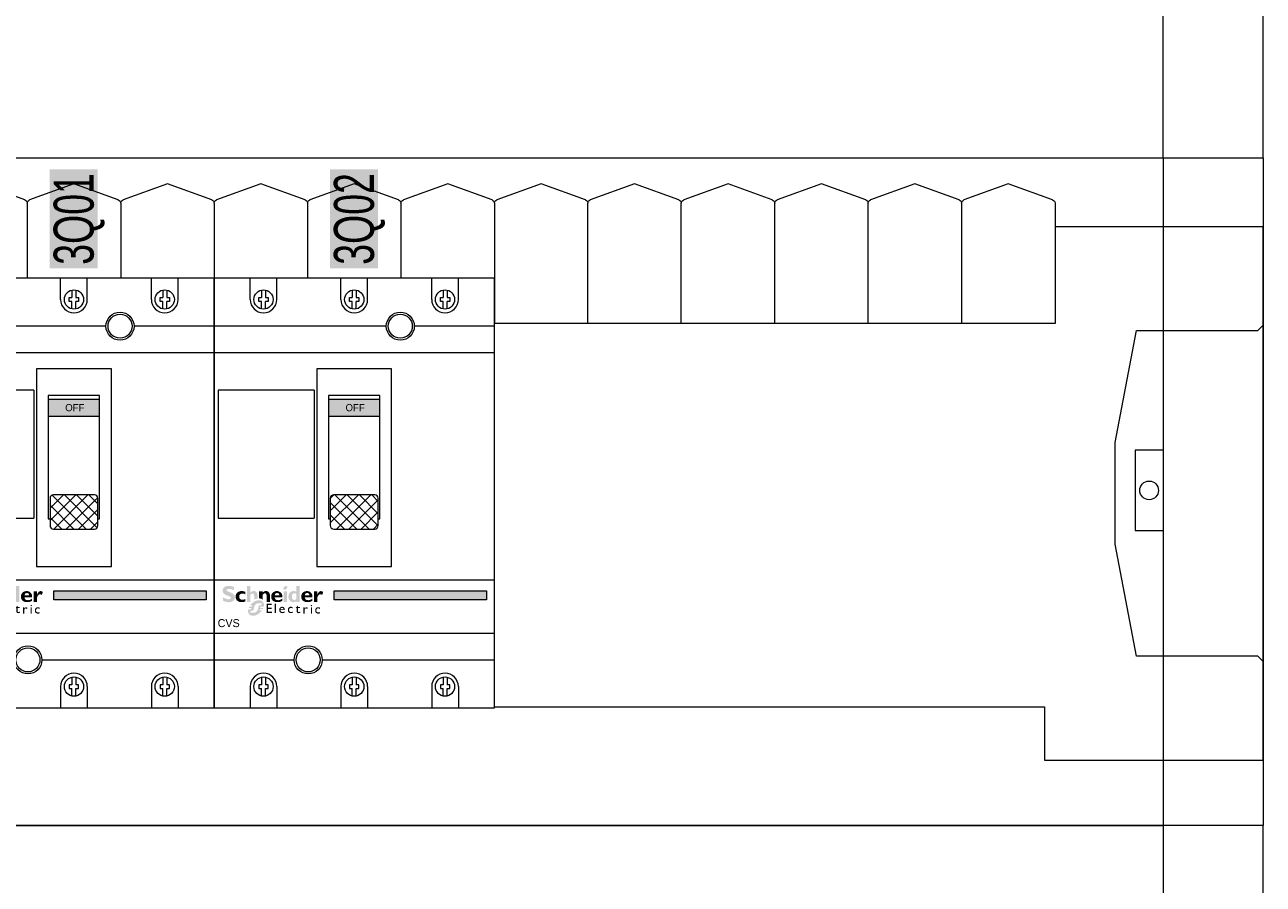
# Model space of a CAD drawing. Header units: millimetres. Extents: x -31 to 6803, y 0 to 664.
# Tile 95 of 118: x 1368 to 1401, y 187 to 209. Entities that reach past the tile are written whole.
import ezdxf
from ezdxf.enums import TextEntityAlignment as Align

# ---------------------------------------------------------------- set-up
doc = ezdxf.new("R2010")
doc.units = ezdxf.units.MM
for name, color, linetype, lineweight in [('2DE_OBJ_Schneider-Devices', 7, 'Continuous', 25), ('2DE_OBJ_Schneider-Front_Plates', 7, 'Continuous', 0), ('2DE_OBJ_Schneider-Logo', 112, 'Continuous', 0), ('2DE_OBJ_Schneider-Mounting_Plates', 7, 'Continuous', 25), ('2DE_OBJ_Schneider-TAG', 112, 'Continuous', 0)]:
    doc.layers.add(name, color=color, linetype=linetype, lineweight=lineweight)
doc.layers.add('2DE_OBJ_Schneider-Micrologic', color=7, linetype='Continuous', lineweight=0, plot=False)
doc.layers.add('CP_WIPEOUT', color=255, linetype='Continuous')
doc.styles.add('CP_ATTR', font='arial.ttf')

# ---------------------------------------------------------------- blocks, each defined once
blk = doc.blocks.new('2d_pl_nsx250_650_7mp_se32_zswz1de')
at = {"lineweight": 0}
for p, q in [((111.1, -15.71), (94.5, -9.71)), ((129.5, -9.71), (112.9, -15.71)), ((146.1, -15.71), (129.5, -9.71)), ((164.5, -9.71), (147.9, -15.71)), ((181.1, -15.71), (164.5, -9.71)), ((199.5, -9.71), (182.9, -15.71)), ((216.1, -15.71), (199.5, -9.71)), ((234.5, -9.71), (217.9, -15.71)), ((251.1, -15.71), (234.5, -9.71)), ((269.5, -9.71), (252.9, -15.71)), ((286.1, -15.71), (269.5, -9.71)), ((304.5, -9.71), (287.9, -15.71)), ((321.1, -15.71), (304.5, -9.71)), ((339.5, -9.71), (322.9, -15.71)), ((356.1, -15.71), (339.5, -9.71)), ((374.5, -9.71), (357.9, -15.71)), ((391.1, -15.71), (374.5, -9.71)), ((409.5, -9.71), (392.9, -15.71)), ((426.1, -15.71), (409.5, -9.71)), ((444.5, -9.71), (427.9, -15.71)), ((461.1, -15.71), (444.5, -9.71)), ((479.5, -9.71), (462.9, -15.71)), ((496.1, -15.71), (479.5, -9.71)), ((112, -16.87), (112, -62)), ((147, -16.87), (147, -62)), ((182, -16.87), (182, -62)), ((217, -16.87), (217, -62)), ((252, -16.87), (252, -62)), ((287, -16.87), (287, -62)), ((322, -62), (322, -16.87)), ((357, -62), (357, -16.87)), ((392, -62), (392, -16.87)), ((427, -62), (427, -16.87)), ((462, -16.87), (462, -62)), ((497, -16.87), (497, -62)), ((497, -62), (77, -62)), ((78.06, -205.61), (493, -205.61))]:
    blk.add_line(p, q, dxfattribs=at)
at = {"color": 0, "linetype": 'Continuous', "lineweight": 0}
for p, q in [((497, -25.61), (575, -25.61)), ((575, -225.61), (575, -25.61)), ((519.5, -106.61), (527.5, -64.61)), ((527.5, -64.61), (573, -64.61)), ((573, -64.61), (575, -62.61)), ((519.5, -144.61), (519.5, -106.61)), ((527.5, -186.61), (519.5, -144.61)), ((573, -186.61), (527.5, -186.61)), ((575, -188.61), (573, -186.61)), ((493, -205.61), (493, -225.61)), ((493, -225.61), (575, -225.61))]:
    blk.add_line(p, q, dxfattribs=at)
at = {"color": 7, "lineweight": 0}
blk.add_lwpolyline([(0, -250), (0, 0), (575, 0), (575, -250)], dxfattribs=at)
at = {"lineweight": 0, "extrusion": (0, 2e-16, -1)}
for centre, start, end in [((-110.8, -16.87), 104.3339, 180), ((-113.2, -16.87), 0, 75.6661), ((-145.8, -16.87), 104.3339, 180), ((-148.2, -16.87), 0, 75.6661), ((-180.8, -16.87), 104.3339, 180), ((-183.2, -16.87), 0, 75.6661), ((-215.8, -16.87), 104.3339, 180), ((-218.2, -16.87), 0, 75.6661), ((-250.8, -16.87), 104.3339, 180), ((-253.2, -16.87), 0, 75.6661), ((-285.8, -16.87), 104.3339, 180), ((-288.2, -16.87), 0, 75.6661), ((-320.8, -16.87), 104.3339, 180), ((-323.2, -16.87), 0, 75.6661), ((-355.8, -16.87), 104.3339, 180), ((-358.2, -16.87), 0, 75.6661), ((-390.8, -16.87), 104.3339, 180), ((-393.2, -16.87), 0, 75.6661), ((-425.8, -16.87), 104.3339, 180), ((-428.2, -16.87), 0, 75.6661), ((-460.8, -16.87), 104.3339, 180), ((-463.2, -16.87), 0, 75.6661), ((-495.8, -16.87), 104.3339, 180)]:
    blk.add_arc(centre, 1.2, start, end, dxfattribs=at)
at = {"layer": '2DE_OBJ_Schneider-Front_Plates', "color": 7, "lineweight": 0}
for points in [[(37.5, 0), (537.5, 0)], [(537.5, 0), (537.5, -250)], [(575, -250), (0, -250)]]:
    blk.add_lwpolyline(points, dxfattribs=at)
at = {"layer": '2DE_OBJ_Schneider-Front_Plates', "lineweight": 0}
blk.add_lwpolyline([(537.5, -109.5), (527, -109.5), (527, -139.5), (537.5, -139.5)], dxfattribs=at)
at = {"layer": '2DE_OBJ_Schneider-Front_Plates', "color": 7, "lineweight": 0}
blk.add_circle((532.25, -124.5), 3.5, dxfattribs=at)
at = {"lineweight": 0, "style": 'CP_ATTR', "flags": 9}
for tag, p in [('MARK3', (0, 0.01)), ('FUNCTION', (0, 0.01)), ('CHARACTER', (0, 0.01)), ('PRODUCER', (0, 0.01)), ('ORDER-NO', (0, 0.01)), ('PRODUCT-TYPE', (0, 0.01)), ('ARTICLE', (0, 0.01)), ('NAME', (0, 0.01)), ('OTHER', (0, 0)), ('LINK', (0, 0)), ('IP', (0, 0)), ('NUMBER_OF_POLES', (0, 0)), ('POWER_LOSSES', (0, 0)), ('POWER', (0, 0)), ('VOLTAGE', (0, 0)), ('CURRENT', (0.01, 0.01)), ('MARK2', (0.01, 0.01)), ('GROUP', (0.01, 0)), ('NUMBER', (0.01, 0)), ('TEXT_01', (0.01, 0))]:
    blk.add_attdef(tag, text='', height=0.0005, dxfattribs=at).set_placement(p, align=Align.MIDDLE_LEFT)
at = {"linetype": 'ByBlock', "lineweight": 0, "style": 'CP_ATTR', "flags": 9}
blk.add_attdef('WEIGHT', text='', height=0.0005, dxfattribs=at).set_placement((0, 0), align=Align.MIDDLE_LEFT)
blk = doc.blocks.new('2d_prismap_plytcz_650_2m_se64_zsswvm1')
at = {"lineweight": 0}
for p, q in [((575, 0), (537.5, 0)), ((575, -100), (575, 0))]:
    blk.add_line(p, q, dxfattribs=at)
at = {"layer": '2DE_OBJ_Schneider-Front_Plates', "lineweight": 0}
for p, q in [((37.5, 0), (537.5, 0)), ((537.5, 0), (537.5, -100))]:
    blk.add_line(p, q, dxfattribs=at)
at = {"lineweight": 0, "style": 'CP_ATTR', "flags": 9}
for tag, p in [('MARK3', (0, 0.01)), ('FUNCTION', (0, 0.01)), ('CHARACTER', (0, 0.01)), ('PRODUCER', (0, 0.01)), ('ORDER-NO', (0, 0.01)), ('PRODUCT-TYPE', (0, 0.01)), ('ARTICLE', (0, 0.01)), ('NAME', (0, 0.01)), ('OTHER', (0, 0)), ('LINK', (0, 0)), ('IP', (0, 0)), ('NUMBER_OF_POLES', (0, 0)), ('POWER_LOSSES', (0, 0)), ('POWER', (0, 0)), ('VOLTAGE', (0, 0)), ('CURRENT', (0.01, 0.01)), ('MARK2', (0.01, 0.01)), ('GROUP', (0.01, 0)), ('NUMBER', (0.01, 0)), ('TEXT_01', (0.01, 0))]:
    blk.add_attdef(tag, text='', height=0.0005, dxfattribs=at).set_placement(p, align=Align.MIDDLE_LEFT)
at = {"linetype": 'ByBlock', "lineweight": 0, "style": 'CP_ATTR', "flags": 9}
blk.add_attdef('WEIGHT', text='', height=0.0005, dxfattribs=at).set_placement((0, 0), align=Align.MIDDLE_LEFT)
blk = doc.blocks.new('2d_prismap_din_650mm_4m_se38_ftw522e')
at = {"lineweight": 0}
for p, q in [((575, -200), (575, 0)), ((0, -200), (575, -200))]:
    blk.add_line(p, q, dxfattribs=at)
at = {"layer": '2DE_OBJ_Schneider-Front_Plates', "lineweight": 0}
blk.add_lwpolyline([(537.5, 0), (37.5, 0), (37.5, -200), (537.5, -200)], close=True, dxfattribs=at)
at = {"lineweight": 0, "style": 'CP_ATTR', "flags": 9}
for tag, p in [('MARK3', (0, 0.01)), ('FUNCTION', (0, 0.01)), ('CHARACTER', (0, 0.01)), ('PRODUCER', (0, 0.01)), ('ORDER-NO', (0, 0.01)), ('PRODUCT-TYPE', (0, 0.01)), ('ARTICLE', (0, 0.01)), ('NAME', (0, 0.01)), ('OTHER', (0, 0)), ('LINK', (0, 0)), ('IP', (0, 0)), ('NUMBER_OF_POLES', (0, 0)), ('POWER_LOSSES', (0, 0)), ('POWER', (0, 0)), ('VOLTAGE', (0, 0)), ('CURRENT', (0.01, 0.01)), ('MARK2', (0.01, 0.01)), ('GROUP', (0.01, 0)), ('NUMBER', (0.01, 0)), ('TEXT_01', (0.01, 0))]:
    blk.add_attdef(tag, text='', height=0.0005, dxfattribs=at).set_placement(p, align=Align.MIDDLE_LEFT)
at = {"linetype": 'ByBlock', "lineweight": 0, "style": 'CP_ATTR', "flags": 9}
blk.add_attdef('WEIGHT', text='', height=0.0005, dxfattribs=at).set_placement((0, 0), align=Align.MIDDLE_LEFT)
blk = doc.blocks.new('Logo Schneider_2009')
for points in [[(1.62, 8.12), (1.87, 8.01), (2.17, 7.9), (2.51, 7.77), (2.73, 7.68), (2.98, 7.54), (3.16, 7.4), (3.26, 7.26), (3.3, 7.1), (3.29, 7.04), (3.24, 6.86), (3.13, 6.73), (2.95, 6.63), (2.72, 6.57), (2.41, 6.55), (2.37, 6.55), (2.18, 6.56), (1.97, 6.59), (1.76, 6.64), (1.55, 6.71), (1.32, 6.79), (1.09, 6.9), (0.85, 7.02), (0.61, 7.16), (0.36, 7.32), (0.36, 6.02), (0.45, 5.97), (0.69, 5.86), (0.93, 5.76), (1.16, 5.67), (1.4, 5.6), (1.63, 5.54), (1.86, 5.49), (2.08, 5.46), (2.31, 5.44), (2.53, 5.43), (2.63, 5.43), (2.89, 5.45), (3.15, 5.48), (3.38, 5.53), (3.61, 5.6), (3.82, 5.69), (4.02, 5.8), (4.2, 5.92), (4.3, 6), (4.47, 6.17), (4.6, 6.35), (4.71, 6.55), (4.79, 6.77), (4.83, 7.01), (4.85, 7.26), (4.84, 7.35), (4.82, 7.58), (4.76, 7.8), (4.68, 8.01), (4.56, 8.2), (4.42, 8.38), (4.25, 8.55), (4.04, 8.71), (3.98, 8.75), (3.84, 8.82), (3.67, 8.9), (3.45, 9), (3.2, 9.11), (2.9, 9.23), (2.57, 9.36), (2.35, 9.45), (2.1, 9.58), (1.91, 9.72), (1.8, 9.86), (1.77, 10.01), (1.77, 10.04), (1.82, 10.21), (1.93, 10.33), (2.11, 10.42), (2.36, 10.48), (2.67, 10.5), (2.7, 10.49), (2.88, 10.49), (3.07, 10.46), (3.28, 10.42), (3.51, 10.36), (3.75, 10.28), (4.01, 10.19), (4.28, 10.09), (4.57, 9.97), (4.57, 11.12), (4.4, 11.19), (4.16, 11.29), (3.91, 11.37), (3.67, 11.44), (3.44, 11.5), (3.2, 11.54), (2.97, 11.57), (2.75, 11.59), (2.53, 11.59), (2.44, 11.59), (2.17, 11.58), (1.91, 11.55), (1.67, 11.5), (1.45, 11.43), (1.24, 11.35), (1.05, 11.24), (0.87, 11.12), (0.83, 11.1), (0.65, 10.93), (0.5, 10.75), (0.39, 10.56), (0.3, 10.34), (0.25, 10.11), (0.24, 9.87), (0.24, 9.79), (0.26, 9.55), (0.32, 9.32), (0.4, 9.11), (0.51, 8.91), (0.65, 8.73), (0.82, 8.57), (1.02, 8.42), (1.09, 8.37), (1.22, 8.3), (1.4, 8.22)], [(8.85, 6.63), (8.6, 6.54), (8.33, 6.46), (8.09, 6.4), (7.89, 6.37), (7.71, 6.35), (7.69, 6.35), (7.44, 6.38), (7.21, 6.44), (7, 6.54), (6.83, 6.69), (6.68, 6.86), (6.58, 7.06), (6.51, 7.29), (6.49, 7.55), (6.51, 7.77), (6.55, 7.99), (6.63, 8.18), (6.73, 8.34), (6.87, 8.48), (7.04, 8.58), (7.25, 8.65), (7.48, 8.7), (7.75, 8.71), (7.86, 8.71), (8.1, 8.68), (8.33, 8.62), (8.56, 8.54), (8.79, 8.43), (8.79, 9.4), (8.62, 9.45), (8.38, 9.52), (8.13, 9.58), (7.9, 9.62), (7.66, 9.64), (7.44, 9.65), (7.28, 9.65), (7.03, 9.63), (6.79, 9.58), (6.56, 9.52), (6.34, 9.44), (6.14, 9.33), (5.95, 9.21), (5.77, 9.06), (5.73, 9.03), (5.57, 8.86), (5.43, 8.67), (5.32, 8.47), (5.23, 8.26), (5.17, 8.03), (5.13, 7.79), (5.12, 7.53), (5.12, 7.49), (5.14, 7.24), (5.18, 7), (5.25, 6.77), (5.34, 6.56), (5.46, 6.37), (5.6, 6.19), (5.77, 6.02), (5.89, 5.92), (6.07, 5.8), (6.27, 5.69), (6.48, 5.61), (6.71, 5.54), (6.95, 5.49), (7.2, 5.46), (7.47, 5.45), (7.65, 5.46), (7.87, 5.48), (8.1, 5.51), (8.34, 5.57), (8.59, 5.64), (8.85, 5.73)], [(12.28, 6.41), (12.16, 6.34), (12.16, 7.83), (12.14, 8.11), (12.08, 8.34), (11.98, 8.51), (11.84, 8.63), (11.65, 8.7), (11.51, 8.71), (11.33, 8.68), (11.14, 8.6), (10.96, 8.46), (10.77, 8.26), (10.65, 8.1), (10.65, 5.51), (9.38, 5.51), (9.38, 11.52), (10.65, 11.52), (10.65, 8.99), (10.67, 8.99), (10.84, 9.18), (11.03, 9.34), (11.22, 9.47), (11.43, 9.56), (11.65, 9.62), (11.87, 9.65), (11.95, 9.65), (12.21, 9.64), (12.45, 9.59), (12.66, 9.5), (12.86, 9.39), (12.97, 9.3), (13.12, 9.13), (13.24, 8.95), (13.34, 8.74), (13.4, 8.51), (13.43, 8.26), (13.43, 8.1), (13.43, 6.86), (13.26, 6.83), (13.14, 6.79), (13.01, 6.75), (12.89, 6.71), (12.77, 6.66), (12.64, 6.6), (12.52, 6.54), (12.4, 6.48)], [(14.3, 6.84), (14.15, 6.86), (14.04, 6.86), (14.04, 9.57), (15.32, 9.57), (15.32, 9), (15.5, 9.19), (15.69, 9.35), (15.89, 9.47), (16.1, 9.56), (16.32, 9.62), (16.55, 9.65), (16.63, 9.65), (16.89, 9.64), (17.13, 9.58), (17.34, 9.5), (17.54, 9.38), (17.61, 9.32), (17.77, 9.16), (17.9, 8.99), (18, 8.78), (18.07, 8.56), (18.11, 8.31), (18.12, 8.1), (18.12, 5.51), (16.85, 5.51), (16.85, 8), (16.82, 8.28), (16.76, 8.49), (16.64, 8.65), (16.49, 8.76), (16.28, 8.8), (16.2, 8.81), (16.02, 8.78), (15.84, 8.7), (15.66, 8.55), (15.48, 8.36), (15.32, 8.14), (15.32, 6.4), (15.28, 6.44), (15.18, 6.52), (15.07, 6.59), (14.96, 6.65), (14.84, 6.71), (14.71, 6.75), (14.58, 6.79), (14.44, 6.82)], [(36.55, 8.09), (36.69, 8.25), (36.84, 8.36), (37, 8.43), (37.16, 8.46), (37.24, 8.45), (37.44, 8.4), (37.67, 8.31), (37.93, 8.16), (38.28, 9.3), (38.07, 9.44), (37.83, 9.56), (37.62, 9.63), (37.44, 9.65), (37.41, 9.65), (37.23, 9.63), (37.06, 9.57), (36.89, 9.47), (36.73, 9.33), (36.57, 9.16), (36.42, 8.95), (36.28, 8.7), (36.14, 8.42), (36.12, 8.42), (36.12, 9.59), (34.85, 9.59), (34.85, 5.53), (36.12, 5.53), (36.12, 7.28), (36.14, 7.33), (36.27, 7.63), (36.41, 7.88)], [(17.35, 4.39), (18.84, 4.39), (18.84, 4.85), (16.85, 4.85), (16.85, 1.32), (18.88, 1.32), (18.88, 1.79), (17.35, 1.79), (17.35, 2.89), (18.79, 2.89), (18.79, 3.33), (17.35, 3.33)], [(20.41, 4.85), (19.96, 4.85), (19.96, 1.32), (20.41, 1.32)], [(26.21, 3.69), (26.05, 3.7), (25.97, 3.7), (25.79, 3.68), (25.62, 3.63), (25.47, 3.57), (25.34, 3.48), (25.22, 3.36), (25.15, 3.27), (25.06, 3.13), (25, 2.98), (24.95, 2.82), (24.92, 2.64), (24.91, 2.45), (24.92, 2.37), (24.94, 2.19), (24.98, 2.02), (25.04, 1.87), (25.13, 1.73), (25.24, 1.6), (25.29, 1.56), (25.42, 1.46), (25.57, 1.38), (25.72, 1.32), (25.9, 1.29), (26.08, 1.28), (26.1, 1.28), (26.29, 1.29), (26.46, 1.32), (26.62, 1.36), (26.77, 1.42), (26.77, 1.87), (26.65, 1.82), (26.48, 1.76), (26.31, 1.73), (26.16, 1.72), (25.99, 1.73), (25.83, 1.76), (25.69, 1.82), (25.58, 1.9), (25.49, 2.01), (25.43, 2.14), (25.39, 2.3), (25.38, 2.48), (25.38, 2.61), (25.42, 2.78), (25.48, 2.94), (25.57, 3.07), (25.61, 3.11), (25.75, 3.2), (25.9, 3.26), (26.08, 3.28), (26.09, 3.28), (26.24, 3.26), (26.39, 3.22), (26.56, 3.14), (26.73, 3.04), (26.73, 3.53), (26.72, 3.53), (26.54, 3.61), (26.37, 3.66)], [(29.47, 3.65), (28.74, 3.65), (28.74, 4.14), (27.88, 3.29), (27.88, 3.24), (28.27, 3.24), (28.27, 2.01), (28.28, 1.89), (28.31, 1.73), (28.36, 1.59), (28.45, 1.48), (28.55, 1.39), (28.69, 1.33), (28.85, 1.29), (29.03, 1.28), (29.09, 1.28), (29.25, 1.31), (29.42, 1.36), (29.59, 1.44), (29.59, 1.87), (29.55, 1.85), (29.38, 1.77), (29.22, 1.72), (29.06, 1.7), (28.98, 1.71), (28.84, 1.77), (28.76, 1.88), (28.74, 2.05), (28.74, 3.24), (29.47, 3.24)], [(32.08, 3.51), (31.94, 3.53), (31.87, 3.52), (31.75, 3.48), (31.63, 3.4), (31.51, 3.29), (31.38, 3.13), (31.26, 2.94), (31.26, 3.47), (30.8, 3.47), (30.8, 1.15), (31.26, 1.15), (31.26, 2.36), (31.26, 2.41), (31.29, 2.58), (31.34, 2.74), (31.43, 2.88), (31.52, 2.97), (31.66, 3.05), (31.82, 3.08), (31.94, 3.06), (32.09, 2.99), (32.25, 2.86), (32.49, 3.26), (32.39, 3.35), (32.23, 3.45)], [(35.5, 3.1), (35.42, 2.96), (35.35, 2.81), (35.31, 2.65), (35.28, 2.47), (35.27, 2.28), (35.27, 2.2), (35.29, 2.02), (35.33, 1.85), (35.4, 1.7), (35.48, 1.56), (35.59, 1.43), (35.64, 1.38), (35.78, 1.28), (35.92, 1.21), (36.08, 1.15), (36.25, 1.12), (36.44, 1.11), (36.45, 1.11), (36.64, 1.12), (36.82, 1.15), (36.98, 1.19), (37.13, 1.25), (37.13, 1.7), (37.01, 1.65), (36.83, 1.59), (36.67, 1.56), (36.52, 1.55), (36.34, 1.56), (36.18, 1.59), (36.05, 1.65), (35.93, 1.73), (35.85, 1.84), (35.78, 1.97), (35.75, 2.13), (35.73, 2.31), (35.74, 2.44), (35.78, 2.61), (35.84, 2.77), (35.93, 2.9), (35.97, 2.93), (36.1, 3.03), (36.26, 3.09), (36.44, 3.11), (36.44, 3.11), (36.59, 3.09), (36.75, 3.05), (36.91, 2.97), (37.08, 2.87), (37.08, 3.36), (37.08, 3.36), (36.9, 3.44), (36.73, 3.49), (36.57, 3.52), (36.41, 3.53), (36.33, 3.53), (36.14, 3.51), (35.98, 3.46), (35.83, 3.4), (35.7, 3.3), (35.58, 3.19)]]:
    blk.add_hatch(color=112).paths.add_polyline_path(points)
h = blk.add_hatch(color=112)
h.paths.add_polyline_path([(21.06, 9.64), (20.8, 9.65), (20.77, 9.65), (20.51, 9.64), (20.27, 9.6), (20.04, 9.55), (19.82, 9.47), (19.61, 9.36), (19.42, 9.23), (19.24, 9.08), (19.22, 9.06), (19.06, 8.89), (18.92, 8.7), (18.81, 8.49), (18.73, 8.28), (18.67, 8.05), (18.63, 7.81), (18.61, 7.56), (18.61, 7.53), (18.63, 7.28), (18.66, 7.03), (18.73, 6.81), (18.81, 6.59), (18.93, 6.4), (19.07, 6.21), (19.23, 6.04), (19.26, 6.02), (19.44, 5.88), (19.62, 5.76), (19.83, 5.66), (20.05, 5.58), (20.28, 5.52), (20.52, 5.48), (20.78, 5.45), (20.96, 5.45), (21.23, 5.46), (21.49, 5.48), (21.73, 5.53), (21.97, 5.58), (22.19, 5.66), (22.4, 5.75), (22.6, 5.86), (22.79, 5.98), (22.79, 6.77), (22.55, 6.61), (22.32, 6.48), (22.1, 6.38), (21.88, 6.29), (21.66, 6.24), (21.45, 6.21), (21.28, 6.2), (21.01, 6.21), (20.77, 6.25), (20.56, 6.32), (20.38, 6.43), (20.23, 6.55), (20.12, 6.71), (20.03, 6.89), (19.97, 7.11), (19.94, 7.34), (22.85, 7.34), (22.85, 7.61), (22.83, 7.86), (22.79, 8.1), (22.73, 8.32), (22.64, 8.53), (22.53, 8.73), (22.4, 8.91), (22.3, 9.02), (22.12, 9.19), (21.93, 9.33), (21.73, 9.44), (21.52, 9.53), (21.29, 9.6)])
h.paths.add_polyline_path([(21.08, 8.87), (21.28, 8.8), (21.45, 8.69), (21.58, 8.53), (21.67, 8.33), (21.72, 8.09), (21.73, 8), (19.97, 8), (20.01, 8.26), (20.09, 8.47), (20.2, 8.64), (20.36, 8.77), (20.55, 8.85), (20.81, 8.89)], flags=16)
h = blk.add_hatch(color=112)
h.paths.add_polyline_path([(23.78, 11.44), (23.57, 11.28), (23.57, 11.28), (23.4, 11.07), (23.29, 10.86), (23.26, 10.65), (23.27, 10.52), (23.35, 10.33), (23.51, 10.22), (23.75, 10.18), (23.77, 10.18), (23.98, 10.22), (24.19, 10.33), (24.4, 10.5), (24.57, 10.69), (24.67, 10.9), (24.71, 11.11), (24.7, 11.24), (24.62, 11.43), (24.46, 11.54), (24.22, 11.58), (24.21, 11.58), (23.99, 11.54)])
h.paths.add_polyline_path([(24.61, 9.57), (23.34, 9.57), (23.34, 5.51), (24.61, 5.51)])
h = blk.add_hatch(color=112)
h.paths.add_polyline_path([(28.16, 9.4), (27.93, 9.5), (27.69, 9.57), (27.46, 9.62), (27.22, 9.65), (27.1, 9.65), (26.85, 9.64), (26.61, 9.6), (26.38, 9.53), (26.17, 9.44), (25.97, 9.32), (25.79, 9.18), (25.69, 9.08), (25.55, 8.91), (25.42, 8.71), (25.32, 8.51), (25.24, 8.29), (25.19, 8.05), (25.15, 7.81), (25.14, 7.55), (25.15, 7.29), (25.19, 7.05), (25.25, 6.82), (25.33, 6.6), (25.43, 6.39), (25.56, 6.2), (25.69, 6.04), (25.86, 5.87), (26.05, 5.72), (26.25, 5.61), (26.46, 5.52), (26.69, 5.46), (26.93, 5.43), (27.04, 5.43), (27.29, 5.45), (27.52, 5.49), (27.74, 5.57), (27.95, 5.69), (28.15, 5.83), (28.16, 5.84), (28.16, 5.51), (29.44, 5.51), (29.44, 11.52), (28.16, 11.52)])
h.paths.add_polyline_path([(28.16, 8.58), (28.16, 6.63), (27.95, 6.47), (27.73, 6.36), (27.52, 6.3), (27.42, 6.3), (27.19, 6.31), (27, 6.37), (26.83, 6.46), (26.69, 6.59), (26.58, 6.76), (26.51, 6.96), (26.46, 7.2), (26.43, 7.52), (26.45, 7.81), (26.49, 8.06), (26.56, 8.28), (26.66, 8.45), (26.79, 8.59), (26.95, 8.7), (27.13, 8.77), (27.35, 8.8), (27.46, 8.81), (27.69, 8.78), (27.91, 8.71)], flags=16)
h = blk.add_hatch(color=112)
h.paths.add_polyline_path([(32.44, 9.64), (32.19, 9.65), (32.16, 9.65), (31.9, 9.64), (31.65, 9.6), (31.42, 9.55), (31.2, 9.47), (31, 9.36), (30.81, 9.23), (30.63, 9.08), (30.61, 9.06), (30.45, 8.89), (30.31, 8.7), (30.2, 8.49), (30.11, 8.28), (30.05, 8.05), (30.01, 7.81), (30, 7.56), (30, 7.53), (30.01, 7.28), (30.05, 7.03), (30.11, 6.81), (30.2, 6.59), (30.32, 6.4), (30.45, 6.21), (30.62, 6.04), (30.64, 6.02), (30.82, 5.88), (31.01, 5.76), (31.21, 5.66), (31.43, 5.58), (31.66, 5.52), (31.91, 5.48), (32.17, 5.45), (32.35, 5.45), (32.62, 5.46), (32.88, 5.48), (33.12, 5.53), (33.35, 5.58), (33.58, 5.66), (33.79, 5.75), (33.98, 5.86), (34.18, 5.98), (34.18, 6.77), (33.94, 6.61), (33.71, 6.48), (33.49, 6.38), (33.26, 6.29), (33.05, 6.24), (32.83, 6.21), (32.67, 6.2), (32.4, 6.21), (32.16, 6.25), (31.95, 6.32), (31.77, 6.43), (31.62, 6.55), (31.5, 6.71), (31.41, 6.89), (31.36, 7.11), (31.33, 7.34), (34.23, 7.34), (34.24, 7.61), (34.22, 7.86), (34.18, 8.1), (34.11, 8.32), (34.03, 8.53), (33.92, 8.73), (33.79, 8.91), (33.69, 9.02), (33.51, 9.19), (33.32, 9.33), (33.12, 9.44), (32.91, 9.53), (32.68, 9.6)])
h.paths.add_polyline_path([(32.47, 8.87), (32.67, 8.8), (32.84, 8.69), (32.96, 8.53), (33.05, 8.33), (33.11, 8.09), (33.12, 8), (31.35, 8), (31.39, 8.26), (31.47, 8.47), (31.59, 8.64), (31.74, 8.77), (31.93, 8.85), (32.19, 8.89)], flags=16)
h = blk.add_hatch(color=112)
h.paths.add_polyline_path([(11.79, 5.39), (11.67, 5.31), (11.55, 5.21), (11.44, 5.12), (11.32, 5.01), (11.21, 4.9), (11.19, 4.88), (11.09, 4.78), (10.99, 4.68), (10.89, 4.58), (10.8, 4.47), (10.72, 4.36), (10.63, 4.25), (11.4, 4.25), (11.23, 3.74), (10.31, 3.74), (10.26, 3.63), (10.19, 3.51), (10.14, 3.4), (10.09, 3.26), (11.16, 3.26), (10.99, 2.76), (9.93, 2.76), (9.9, 2.61), (9.88, 2.47), (9.86, 2.33), (9.85, 2.19), (9.85, 2.1), (9.86, 1.95), (9.87, 1.8), (9.89, 1.66), (9.92, 1.52), (9.96, 1.39), (10.01, 1.27), (10.07, 1.15), (10.14, 1.04), (10.22, 0.93), (10.3, 0.83), (10.34, 0.8), (10.43, 0.71), (10.53, 0.64), (10.64, 0.56), (10.75, 0.5), (10.87, 0.45), (11, 0.41), (11.13, 0.37), (11.27, 0.34), (11.42, 0.33), (11.57, 0.32), (11.68, 0.31), (11.81, 0.32), (11.94, 0.32), (12.06, 0.34), (12.19, 0.35), (12.32, 0.37), (12.44, 0.4), (12.57, 0.43), (12.69, 0.47), (12.82, 0.51), (12.94, 0.56), (13.06, 0.61), (13.18, 0.66), (13.31, 0.72), (13.43, 0.79), (13.55, 0.86), (13.67, 0.94), (13.79, 1.02), (13.91, 1.1), (14.02, 1.19), (14.14, 1.29), (14.26, 1.39), (14.37, 1.49), (14.47, 1.58), (14.57, 1.68), (14.67, 1.78), (14.77, 1.89), (14.86, 2), (14.95, 2.1), (15.04, 2.21), (15.11, 2.32), (14.12, 2.32), (14.27, 2.82), (15.42, 2.82), (15.48, 2.94), (15.54, 3.07), (15.6, 3.2), (15.63, 3.3), (14.38, 3.3), (14.44, 3.51), (14.52, 3.8), (15.78, 3.8), (15.79, 3.83), (15.81, 3.97), (15.83, 4.11), (15.84, 4.25), (15.85, 4.38), (15.85, 4.4), (15.84, 4.55), (15.83, 4.7), (15.8, 4.84), (15.77, 4.97), (15.73, 5.1), (15.68, 5.22), (15.61, 5.34), (15.54, 5.45), (15.46, 5.55), (15.37, 5.65), (15.28, 5.74), (15.18, 5.82), (15.07, 5.89), (14.96, 5.95), (14.84, 6.01), (14.71, 6.05), (14.58, 6.09), (14.44, 6.12), (14.3, 6.14), (14.15, 6.15), (14, 6.16), (13.89, 6.16), (13.76, 6.15), (13.64, 6.14), (13.51, 6.12), (13.38, 6.1), (13.25, 6.08), (13.13, 6.05), (13, 6.01), (12.88, 5.97), (12.76, 5.93), (12.63, 5.88), (12.51, 5.82), (12.39, 5.76), (12.27, 5.7), (12.15, 5.63), (12.03, 5.56), (11.91, 5.48)])
h.paths.add_polyline_path([(12.61, 4.51), (12.73, 4.62), (12.86, 4.71), (12.97, 4.79), (13.09, 4.85), (13.22, 4.9), (13.35, 4.93), (13.48, 4.96), (13.63, 4.98), (13.77, 4.98), (15.01, 4.98), (14.85, 4.25), (14.1, 4.25), (14, 4.23), (13.93, 4.14), (13.77, 3.51), (13.52, 2.59), (13.48, 2.46), (13.43, 2.34), (13.36, 2.22), (13.28, 2.12), (13.19, 2.01), (13.08, 1.92), (12.98, 1.84), (12.87, 1.76), (12.75, 1.69), (12.62, 1.64), (12.5, 1.59), (12.37, 1.55), (12.23, 1.52), (12.09, 1.5), (11.93, 1.49), (10.68, 1.49), (10.88, 2.29), (11.66, 2.29), (11.79, 2.33), (11.85, 2.38), (11.91, 2.47), (12.14, 3.51), (12.22, 3.83), (12.25, 3.93), (12.3, 4.06), (12.36, 4.18), (12.43, 4.29), (12.52, 4.41)], flags=16)
h = blk.add_hatch(color=112)
h.paths.add_polyline_path([(22.74, 3.7), (22.56, 3.69), (22.39, 3.65), (22.24, 3.59), (22.1, 3.5), (21.98, 3.39), (21.97, 3.38), (21.86, 3.25), (21.78, 3.11), (21.72, 2.96), (21.68, 2.79), (21.66, 2.61), (21.66, 2.52), (21.67, 2.34), (21.7, 2.17), (21.75, 2.01), (21.82, 1.86), (21.91, 1.71), (21.97, 1.65), (22.08, 1.52), (22.21, 1.43), (22.36, 1.35), (22.52, 1.31), (22.7, 1.28), (22.78, 1.28), (22.96, 1.29), (23.13, 1.31), (23.29, 1.36), (23.45, 1.42), (23.61, 1.5), (23.71, 1.56), (23.71, 2), (23.54, 1.9), (23.38, 1.82), (23.21, 1.76), (23.06, 1.73), (22.9, 1.72), (22.72, 1.73), (22.57, 1.77), (22.44, 1.84), (22.33, 1.93), (22.24, 2.05), (22.17, 2.2), (22.13, 2.37), (22.12, 2.42), (23.75, 2.42), (23.75, 2.63), (23.72, 2.82), (23.69, 2.99), (23.64, 3.14), (23.57, 3.28), (23.49, 3.39), (23.4, 3.49), (23.29, 3.57), (23.16, 3.63), (23.03, 3.67), (22.87, 3.7)])
h.paths.add_polyline_path([(22.75, 3.31), (22.92, 3.29), (23.06, 3.23), (23.16, 3.14), (23.23, 3.01), (23.28, 2.85), (23.29, 2.73), (22.12, 2.73), (22.17, 2.91), (22.24, 3.06), (22.34, 3.17), (22.46, 3.25), (22.61, 3.29)], flags=16)
h = blk.add_hatch(color=112)
h.paths.add_polyline_path([(34.08, 4.39), (33.96, 4.43), (33.79, 4.38), (33.69, 4.3), (33.61, 4.17), (33.62, 4.02), (33.67, 3.95), (33.78, 3.9), (33.94, 3.97), (34.05, 4.04), (34.13, 4.17), (34.13, 4.32)])
h.paths.add_polyline_path([(34.1, 3.47), (33.65, 3.47), (33.65, 1.15), (34.1, 1.15)])
blk = doc.blocks.new('Schneider Electric-logo')
at = {"color": 3, "xscale": 45.60207954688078, "yscale": 45.60207954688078, "zscale": 45.60207954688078}
blk.add_blockref('Logo Schneider_2009', (2560, 1257), dxfattribs=at)
blk = doc.blocks.new('SE_logo')
at = {"xscale": 0.2, "yscale": 0.2, "zscale": 0.2}
blk.add_blockref('Schneider Electric-logo', (-516.3, -249.2), dxfattribs=at)
blk = doc.blocks.new('2d_cvs_100_kla_3p_se72_zj91tk6')
at = {"true_color": 0xffffff, "transparency": 33554687}
h = blk.add_hatch(color=7, dxfattribs=at)
h.dxf.hatch_style = 1
h.paths.add_polyline_path([(43.36, 201.81), (43.36, 164.67), (61.43, 164.67), (61.43, 201.81)])
at = {"layer": '2DE_OBJ_Schneider-TAG', "lineweight": 0, "width": 0.7}
blk.add_attdef('TAG', (59.88, 165.99), '', height=15, rotation=90, dxfattribs=at)
at = {"lineweight": 0}
blk.add_wipeout([(105, 161), (105, 0), (0, 0), (0, 161)], dxfattribs=at).dxf.layer = 'CP_WIPEOUT'
h = blk.add_hatch(dxfattribs=at)
h.set_pattern_fill('ANSI37', color=256, scale=1.025641)
h.set_pattern_definition([(45, (-3014.0475, -2188.101), (-2.3026298, 2.3026298), []), (135, (-3014.0475, -2188.101), (-2.3026298, -2.3026298), [])])
h.paths.add_polyline_path([(44.81, 79.82, 0.414214), (43.53, 78.54), (43.53, 68.28, 0.414214), (44.81, 67), (60.19, 67, 0.414214), (61.47, 68.28), (61.47, 78.54, 0.414214), (60.19, 79.82)])
at = {"layer": '2DE_OBJ_Schneider-Micrologic', "lineweight": 0}
h = blk.add_hatch(color=112, dxfattribs=at)
h.dxf.hatch_style = 1
h.paths.add_polyline_path([(42.88, 115.72), (42.88, 109.31), (62.12, 109.31), (62.12, 115.72)])
h = blk.add_hatch(color=112, dxfattribs=at)
h.dxf.hatch_style = 1
h.paths.add_polyline_path([(102, 43.88), (44.99, 43.88), (44.99, 40.53), (102, 40.53)])
at = {"lineweight": 0}
for p, q in [((16.75, 153.7), (17.75, 153.7)), ((16.75, 152.3), (16.75, 153.7)), ((17.75, 156.52), (17.75, 153.7)), ((19.25, 156.52), (19.25, 153.7)), ((19.25, 153.7), (20.25, 153.7)), ((20.25, 153.7), (20.25, 152.3)), ((50.75, 153.7), (51.75, 153.7)), ((50.75, 152.3), (50.75, 153.7)), ((51.75, 156.52), (51.75, 153.7)), ((53.25, 156.52), (53.25, 153.7)), ((53.25, 153.7), (54.25, 153.7)), ((54.25, 153.7), (54.25, 152.3)), ((84.75, 153.7), (85.75, 153.7)), ((84.75, 152.3), (84.75, 153.7)), ((85.75, 156.52), (85.75, 153.7)), ((87.25, 156.52), (87.25, 153.7)), ((87.25, 153.7), (88.25, 153.7)), ((88.25, 153.7), (88.25, 152.3)), ((17.75, 152.3), (16.75, 152.3)), ((17.75, 149.48), (17.75, 152.3)), ((19.25, 149.48), (19.25, 152.3)), ((20.25, 152.3), (19.25, 152.3)), ((51.75, 152.3), (50.75, 152.3)), ((51.75, 149.48), (51.75, 152.3)), ((53.25, 149.48), (53.25, 152.3)), ((54.25, 152.3), (53.25, 152.3)), ((85.75, 152.3), (84.75, 152.3)), ((85.75, 149.48), (85.75, 152.3)), ((87.25, 149.48), (87.25, 152.3)), ((88.25, 152.3), (87.25, 152.3)), ((64.5, 143), (0, 143)), ((105, 143), (75, 143)), ((105, 133), (0, 133)), ((37.5, 119), (1.5, 119)), ((1.5, 119), (1.5, 71.1)), ((37.5, 119), (37.5, 71.1)), ((42.88, 115.72), (62.12, 115.72)), ((42.88, 109.31), (62.12, 109.31)), ((1.5, 71.1), (37.5, 71.1)), ((0, 48), (105, 48)), ((0, 28), (105, 28)), ((0, 18), (30, 18)), ((40.5, 18), (105, 18)), ((17.75, 11.52), (17.75, 8.7)), ((19.25, 11.52), (19.25, 8.7)), ((51.75, 11.52), (51.75, 8.7)), ((53.25, 11.52), (53.25, 8.7)), ((85.75, 11.52), (85.75, 8.7)), ((87.25, 11.52), (87.25, 8.7)), ((16.75, 8.7), (16.75, 7.3)), ((17.75, 8.7), (16.75, 8.7)), ((16.75, 7.3), (17.75, 7.3)), ((17.75, 4.48), (17.75, 7.3)), ((20.25, 8.7), (19.25, 8.7)), ((19.25, 4.48), (19.25, 7.3)), ((19.25, 7.3), (20.25, 7.3)), ((20.25, 7.3), (20.25, 8.7)), ((50.75, 8.7), (50.75, 7.3)), ((51.75, 8.7), (50.75, 8.7)), ((50.75, 7.3), (51.75, 7.3)), ((51.75, 4.48), (51.75, 7.3)), ((54.25, 8.7), (53.25, 8.7)), ((53.25, 4.48), (53.25, 7.3)), ((53.25, 7.3), (54.25, 7.3)), ((54.25, 7.3), (54.25, 8.7)), ((84.75, 8.7), (84.75, 7.3)), ((85.75, 8.7), (84.75, 8.7)), ((84.75, 7.3), (85.75, 7.3)), ((85.75, 4.48), (85.75, 7.3)), ((88.25, 8.7), (87.25, 8.7)), ((87.25, 4.48), (87.25, 7.3)), ((87.25, 7.3), (88.25, 7.3)), ((88.25, 7.3), (88.25, 8.7))]:
    blk.add_line(p, q, dxfattribs=at)
for points in [[(0, 0), (105, 0), (105, 161), (0, 161)], [(38.5, 53), (66.5, 53), (66.5, 127), (38.5, 127)]]:
    blk.add_lwpolyline(points, close=True, dxfattribs=at)
for points in [[(13.5, 153), (13.5, 161)], [(23.5, 153), (23.5, 161)], [(47.5, 153), (47.5, 161)], [(57.5, 153), (57.5, 161)], [(81.5, 153), (81.5, 161)], [(91.5, 153), (91.5, 161)], [(61.47, 70.85), (62.12, 70.85), (62.12, 117), (42.88, 117), (42.88, 70.85), (43.53, 70.85)], [(13.5, 8), (13.5, 0)], [(23.5, 8), (23.5, 0)], [(47.5, 8), (47.5, 0)], [(57.5, 8), (57.5, 0)], [(81.5, 8), (81.5, 0)], [(91.5, 8), (91.5, 0)]]:
    blk.add_lwpolyline(points, dxfattribs=at)
blk.add_lwpolyline([(44.81, 67), (60.19, 67, 0.414214), (61.47, 68.28), (61.47, 78.54, 0.414214), (60.19, 79.82), (44.81, 79.82, 0.414214), (43.53, 78.54), (43.53, 68.28, 0.414214)], format="xyb", close=True, dxfattribs=at)
for centre, radius in [((18.5, 153), 3.6), ((52.5, 153), 3.6), ((86.5, 153), 3.6), ((69.75, 143), 5.25), ((69.75, 143), 4.5), ((35.25, 18), 5.25), ((35.25, 18), 4.5), ((18.5, 8), 3.6), ((52.5, 8), 3.6), ((86.5, 8), 3.6)]:
    blk.add_circle(centre, radius, dxfattribs=at)
for centre, start, end in [((18.5, 153), 180, 0), ((52.5, 153), 180, 0), ((86.5, 153), 180, 0), ((18.5, 8), 0, 180), ((52.5, 8), 0, 180), ((86.5, 8), 0, 180)]:
    blk.add_arc(centre, 5, start, end, dxfattribs=at)
at = {"layer": '2DE_OBJ_Schneider-Micrologic', "color": 112, "lineweight": 0}
blk.add_lwpolyline([(44.99, 43.88), (102, 43.88), (102, 40.53), (44.99, 40.53)], close=True, dxfattribs=at)
at = {"layer": '2DE_OBJ_Schneider-Logo', "lineweight": 0, "xscale": 0.10839872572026, "yscale": 0.10839872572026, "zscale": 0.10839872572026}
blk.add_blockref('SE_logo', (3.45, 34), dxfattribs=at)
at = {"color": 7, "lineweight": 0}
blk.add_text('OFF', height=2.692, dxfattribs=at).set_placement((49.22, 111.14))
at = {"lineweight": 0, "style": 'CP_ATTR', "flags": 9}
for tag, p in [('NAME', (0, 0.01)), ('PRODUCT-TYPE', (0, 0.01)), ('ORDER-NO', (0, 0.01)), ('PRODUCER', (0, 0.01)), ('CHARACTER', (0, 0.01)), ('FUNCTION', (0, 0.01)), ('MARK3', (0, 0.01)), ('VOLTAGE', (0, 0)), ('POWER', (0, 0)), ('POWER_LOSSES', (0, 0)), ('NUMBER_OF_POLES', (0, 0)), ('IP', (0, 0)), ('LINK', (0, 0)), ('OTHER', (0, 0)), ('MARK2', (0.01, 0.01)), ('CURRENT', (0.01, 0.01)), ('TEXT_01', (0.01, 0)), ('NUMBER', (0.01, 0)), ('GROUP', (0.01, 0))]:
    blk.add_attdef(tag, text='', height=0.0005, dxfattribs=at).set_placement(p, align=Align.MIDDLE_LEFT)
at = {"linetype": 'ByBlock', "lineweight": 0, "style": 'CP_ATTR', "flags": 9}
blk.add_attdef('WEIGHT', text='', height=0.0005, dxfattribs=at).set_placement((0, 0), align=Align.MIDDLE_LEFT)
at = {"layer": '2DE_OBJ_Schneider-Logo', "color": 253, "lineweight": 0, "insert": (5.46, 31.76), "char_height": 1.8, "attachment_point": 5}
blk.add_mtext_dynamic_manual_height_columns('{\\H1.6667x;CVS}', width=5.6526, gutter_width=12.5, heights=[5.01], dxfattribs=at)

msp = doc.modelspace()

# ---------------------------------------------------------------- block references
at = {"layer": '2DE_OBJ_Schneider-Mounting_Plates', "xscale": 0.06999999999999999, "yscale": 0.06999999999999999, "zscale": 0.06999999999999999}
for name, p in [('2d_prismap_din_650mm_4m_se38_ftw522e', (1360.304, 219.584)), ('2d_pl_nsx250_650_7mp_se32_zswz1de', (1360.304, 205.584)), ('2d_prismap_plytcz_650_2m_se64_zsswvm1', (1360.304, 188.084))]:
    msp.add_blockref(name, p, dxfattribs=at)

# ---------------------------------------------------------------- next in the draw order: block references
at = {"layer": '2DE_OBJ_Schneider-Devices', "xscale": 0.06999999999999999, "yscale": 0.06999999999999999, "zscale": 0.06999999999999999}
msp.add_blockref('2d_cvs_100_kla_3p_se72_zj91tk6', (1365.694, 191.164), dxfattribs=at).add_auto_attribs({'TAG': '3Q01'})

# ---------------------------------------------------------------- next in the draw order: block references
msp.add_blockref('2d_cvs_100_kla_3p_se72_zj91tk6', (1373.044, 191.164), dxfattribs=at).add_auto_attribs({'TAG': '3Q02'})

doc.saveas('drawing.dxf')
